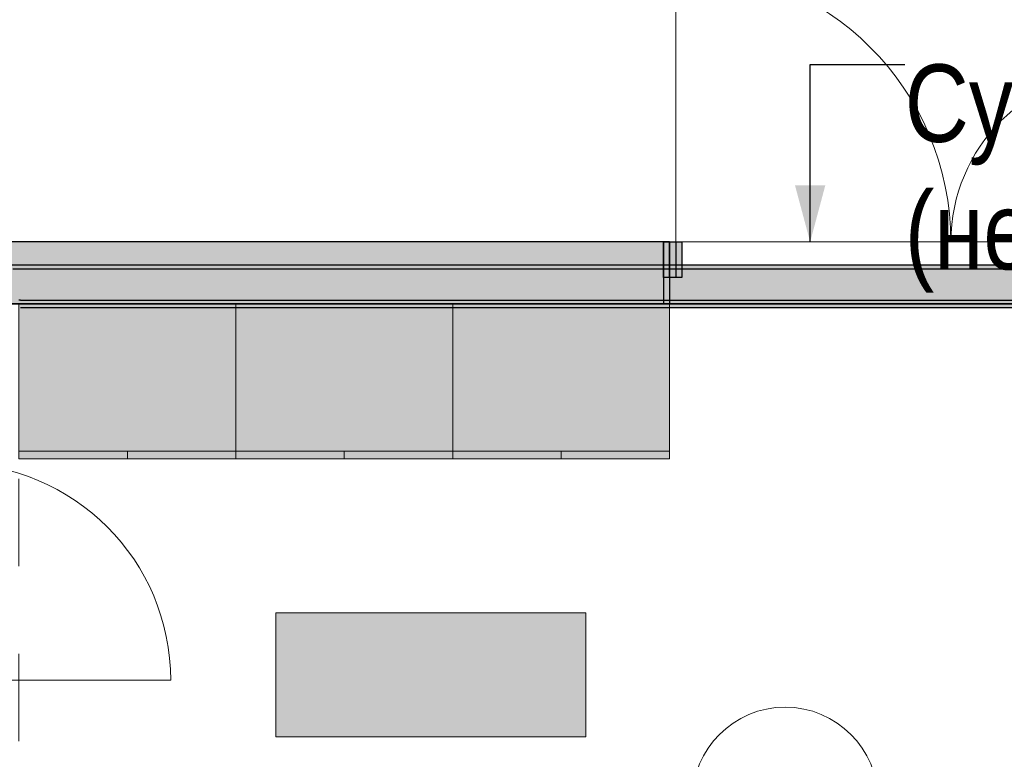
# Model space of a CAD drawing. Header units: millimetres. Extents: x -59761 to 112741, y -57975 to 46221.
# Tile 250 of 256: x 10922 to 14100, y 13506 to 15892. Entities that reach past the tile are written whole.
import ezdxf

# ---------------------------------------------------------------- set-up
doc = ezdxf.new("R2010")
doc.units = ezdxf.units.MM
doc.linetypes.add('Штриховая', pattern=[564.444447, 282.222223, -282.222223])
for name, color, linetype in [('2D - Общий', 7, 'Continuous'), ('Аннотация - План мебели', 7, 'Continuous'), ('Интерьер - Мебель', 7, 'Continuous'), ('Конструктив - ГКЛ', 7, 'Continuous'), ('Конструктив - Стена сущ для демонтажного плана', 7, 'Continuous'), ('Конструктив - Стена сущ для Кладочного плана', 7, 'Continuous'), ('Конструктив - Стены Блок 200 нов', 7, 'Continuous'), ('Элемент Модели - Зона', 7, 'Continuous')]:
    doc.layers.add(name, color=color, linetype=linetype)
doc.styles.get("Standard").update_dxf_attribs({"font": 'arial.ttf'})
doc.styles.add('СГЕНЕРИР_СТИЛЬ_6', font='ARIALN.TTF')
doc.dimstyles.new('СГЕНЕРИР_СТИЛЬ__4', dxfattribs={"dimtxt": 0.18, "dimasz": 182.4, "dimexe": 0.18, "dimexo": 0.0625, "dimgap": 0.09, "dimtad": 0, "dimtih": 1, "dimtoh": 1, "dimdec": 4, "dimzin": 0, "dimdsep": 46, "dimtxsty": 'Standard', "dimcen": 0.09, "dimadec": 0, "dimazin": 0, "dimtfac": 1, "dimtdec": 4, "dimtmove": 0, "dimatfit": 3, "dimldrblk": 'ARROWHEAD_5', "dimfxl": 1, "dimtolj": 1, "dimtzin": 0, "dimarcsym": 0})

# ---------------------------------------------------------------- blocks, each defined once
blk = doc.blocks.new('ARROWHEAD_5')
at = {"linetype": 'Continuous', "lineweight": 0}
blk.add_hatch(color=0, dxfattribs=at).paths.add_polyline_path([(-1, 0.2679), (0, 0), (-1, -0.2679)])
at = {"color": 0, "linetype": 'Continuous', "lineweight": 0}
blk.add_line((0, 0), (-1, 0), dxfattribs=at)

msp = doc.modelspace()

# ---------------------------------------------------------------- hatches: boundary and pattern name
at = {"layer": 'Интерьер - Мебель', "linetype": 'Continuous', "lineweight": 0}
for points in [[(10920, 14475), (11620, 14475), (11620, 14975), (10920, 14975)], [(11620, 14475), (12320, 14475), (12320, 14975), (11620, 14975)], [(12320, 14475), (13020, 14475), (13020, 14975), (12320, 14975)], [(11749.7, 13977.94), (11749.7, 13577.94), (12749.7, 13577.94), (12749.7, 13977.94)]]:
    msp.add_hatch(color=255, dxfattribs=at).paths.add_polyline_path(points)
at = {"layer": 'Конструктив - ГКЛ', "linetype": 'Continuous', "lineweight": 5}
for points in [[(10900, 15087.5), (17700, 15087.5), (17700, 15100), (10900, 15100)], [(10900, 14987.5), (17700, 14987.5), (17700, 15087.5), (10900, 15087.5)], [(10925, 14975), (17675, 14975), (17675, 14987.5), (10925, 14987.5)], [(10925, 14963), (17675, 14963), (17675, 14975), (10925, 14975)]]:
    msp.add_hatch(color=9, dxfattribs=at).paths.add_polyline_path(points)
at = {"layer": 'Конструктив - Стена сущ для демонтажного плана', "linetype": 'Continuous', "lineweight": 15}
msp.add_hatch(color=7, dxfattribs=at).paths.add_polyline_path([(3400, 15175), (3400, 14975), (13000, 14975), (13000, 15175)])
at = {"layer": 'Конструктив - Стена сущ для демонтажного плана', "linetype": 'Continuous', "lineweight": 0}
msp.add_hatch(color=255, dxfattribs=at).paths.add_polyline_path([(13000, 15175), (13000, 15060), (13040, 15060), (13040, 15175)])
at = {"layer": 'Конструктив - Стена сущ для Кладочного плана', "linetype": 'Continuous', "lineweight": 15}
msp.add_hatch(color=7, dxfattribs=at).paths.add_polyline_path([(3400, 15175), (3400, 14975), (13020, 14975), (13020, 15175)])
at = {"layer": 'Конструктив - Стена сущ для Кладочного плана', "linetype": 'Continuous', "lineweight": 0}
msp.add_hatch(color=255, dxfattribs=at).paths.add_polyline_path([(13020, 15175), (13020, 15060), (13060, 15060), (13060, 15175)])

# ---------------------------------------------------------------- linework, layer by layer
at = {"layer": '2D - Общий', "color": 7, "linetype": 'Continuous', "lineweight": 15}
msp.add_line((14634.38, 14975), (13827.17, 14975), dxfattribs=at)
msp.add_line((14634.38, 14975), (13827.17, 14975), dxfattribs=at)
at = {"layer": 'Интерьер - Мебель', "color": 7, "linetype": 'Continuous', "lineweight": 15}
for p, q in [((10920, 14500), (11620, 14500)), ((11270, 14475), (11270, 14500)), ((11620, 14500), (12320, 14500)), ((11620, 14475), (11620, 14500)), ((11970, 14475), (11970, 14500)), ((12320, 14500), (13020, 14500)), ((12320, 14475), (12320, 14500)), ((12670, 14475), (12670, 14500))]:
    msp.add_line(p, q, dxfattribs=at)
at = {"layer": 'Интерьер - Мебель', "color": 7, "linetype": 'Continuous', "lineweight": 15, "flags": 128}
for points in [[(10920, 14475), (11620, 14475), (11620, 14975), (10920, 14975)], [(11620, 14475), (12320, 14475), (12320, 14975), (11620, 14975)], [(12320, 14475), (13020, 14475), (13020, 14975), (12320, 14975)], [(11749.7, 13977.94), (12749.7, 13977.94), (12749.7, 13577.94), (11749.7, 13577.94)]]:
    msp.add_lwpolyline(points, close=True, dxfattribs=at)
at = {"layer": 'Конструктив - ГКЛ', "color": 7, "linetype": 'Continuous', "lineweight": 30}
for p, q in [((17700, 15087.5), (10900, 15087.5)), ((10925, 14987.5), (10920, 14987.5)), ((10925, 14987.5), (17675, 14987.5))]:
    msp.add_line(p, q, dxfattribs=at)
at = {"layer": 'Конструктив - ГКЛ', "color": 7, "linetype": 'Continuous', "lineweight": 30, "flags": 128}
for points in [[(29500, 15100), (3475, 15100)], [(29500, 14975), (3600, 14975)], [(10925, 14975), (17675, 14975)], [(10925, 14963), (17675, 14963)]]:
    msp.add_lwpolyline(points, dxfattribs=at)
at = {"layer": 'Конструктив - Стена сущ для демонтажного плана', "color": 7, "linetype": 'Continuous', "lineweight": 15}
msp.add_line((13040, 15175), (13040, 16063), dxfattribs=at)
at = {"layer": 'Конструктив - Стена сущ для демонтажного плана', "color": 7, "linetype": 'Continuous', "lineweight": 30}
for p, q in [((13000, 15175), (12963, 15175)), ((13000, 15175), (12963, 15175)), ((13000, 15175), (12963, 15175)), ((13000, 15175), (13000, 15060)), ((13000, 15175), (13040, 15175)), ((13000, 15060), (13000, 15175)), ((13000, 15175), (13000, 15060)), ((13000, 15175), (13000, 15060)), ((13040, 15175), (13040, 15060)), ((13000, 15060), (13000, 14975)), ((13040, 15060), (13000, 15060)), ((13000, 15060), (13000, 14975)), ((13000, 15060), (13000, 14975)), ((13000, 14975), (12963, 14975)), ((13000, 14975), (12963, 14975)), ((13000, 14975), (12963, 14975))]:
    msp.add_line(p, q, dxfattribs=at)
at = {"layer": 'Конструктив - Стена сущ для демонтажного плана', "color": 7, "linetype": 'Continuous', "lineweight": 30, "flags": 128}
for points in [[(13000, 15175), (3400, 15175)], [(3600, 14975), (13000, 14975)]]:
    msp.add_lwpolyline(points, dxfattribs=at)
at = {"layer": 'Конструктив - Стена сущ для демонтажного плана', "color": 7, "linetype": 'Continuous', "lineweight": 15}
for centre, radius, start, end in [((13040, 15175), 888, 0, 90), ((14480, 15175), 552, 90, 180)]:
    msp.add_arc(centre, radius, start, end, dxfattribs=at)
at = {"layer": 'Конструктив - Стена сущ для Кладочного плана', "color": 7, "linetype": 'Continuous', "lineweight": 30}
for p, q in [((13020, 15175), (12983, 15175)), ((13020, 15175), (12983, 15175)), ((13020, 15175), (12983, 15175)), ((13020, 15175), (13020, 15060)), ((13020, 15175), (13060, 15175)), ((13020, 15060), (13020, 15175)), ((13020, 15175), (13020, 15060)), ((13020, 15175), (13020, 15060)), ((13060, 15175), (13060, 15060)), ((13020, 15060), (13020, 14975)), ((13060, 15060), (13020, 15060)), ((13020, 15060), (13020, 14975)), ((13020, 15060), (13020, 14975)), ((13020, 14975), (12983, 14975)), ((13020, 14975), (12983, 14975)), ((13020, 14975), (12983, 14975))]:
    msp.add_line(p, q, dxfattribs=at)
at = {"layer": 'Конструктив - Стена сущ для Кладочного плана', "color": 7, "linetype": 'Continuous', "lineweight": 15}
for p in [(13060, 15175), (14480, 15175)]:
    msp.add_line(p, (13948, 15175), dxfattribs=at)
at = {"layer": 'Конструктив - Стена сущ для Кладочного плана', "color": 7, "linetype": 'Continuous', "lineweight": 30, "flags": 128}
for points in [[(13020, 15175), (3400, 15175)], [(3600, 14975), (13020, 14975)]]:
    msp.add_lwpolyline(points, dxfattribs=at)
at = {"layer": 'Конструктив - Стены Блок 200 нов', "color": 7, "linetype": 'Continuous', "lineweight": 5}
msp.add_line((10710, 13760.62), (11410, 13760.62), dxfattribs=at)
msp.add_arc((10710, 13760.62), 700, 0, 90, dxfattribs=at)
at = {"layer": 'Элемент Модели - Зона', "color": 253, "linetype": 'Штриховая', "lineweight": 15, "flags": 128}
msp.add_lwpolyline([(10920, 14975), (10920, 10620), (17680, 10620), (17680, 14975)], close=True, dxfattribs=at)
at = {"layer": 'Элемент Модели - Зона', "color": 7, "linetype": 'Continuous', "lineweight": 15, "flags": 128}
msp.add_lwpolyline([(13693.05, 13374, 1), (13093.05, 13374, 1)], format="xyb", close=True, dxfattribs=at)

# ---------------------------------------------------------------- texts
at = {"layer": 'Аннотация - План мебели', "color": 7, "linetype": 'Continuous', "lineweight": 0, "insert": (13779.35, 15747.88), "char_height": 250, "attachment_point": 1, "line_spacing_factor": 0.986822, "style": 'СГЕНЕРИР_СТИЛЬ_6'}
msp.add_mtext('\\A1;{\\pql;\\fArial Narrow|b0|i0|c204|p34;Сущ. проем \\P\\pql;\\fArial Narrow|b0|i0|c204|p34;(не используется)}', dxfattribs=at)

# ---------------------------------------------------------------- leaders
at = {"layer": 'Аннотация - План мебели', "color": 7, "linetype": 'Continuous', "lineweight": 15, "annotation_type": 0, "has_hookline": 1, "hookline_direction": 0, "text_width": 2350.27}
msp.add_leader([(13473.76, 15175), (13473.76, 15747.88), (13779.26, 15747.88)], dimstyle='СГЕНЕРИР_СТИЛЬ__4', dxfattribs=at)

doc.saveas('drawing.dxf')
